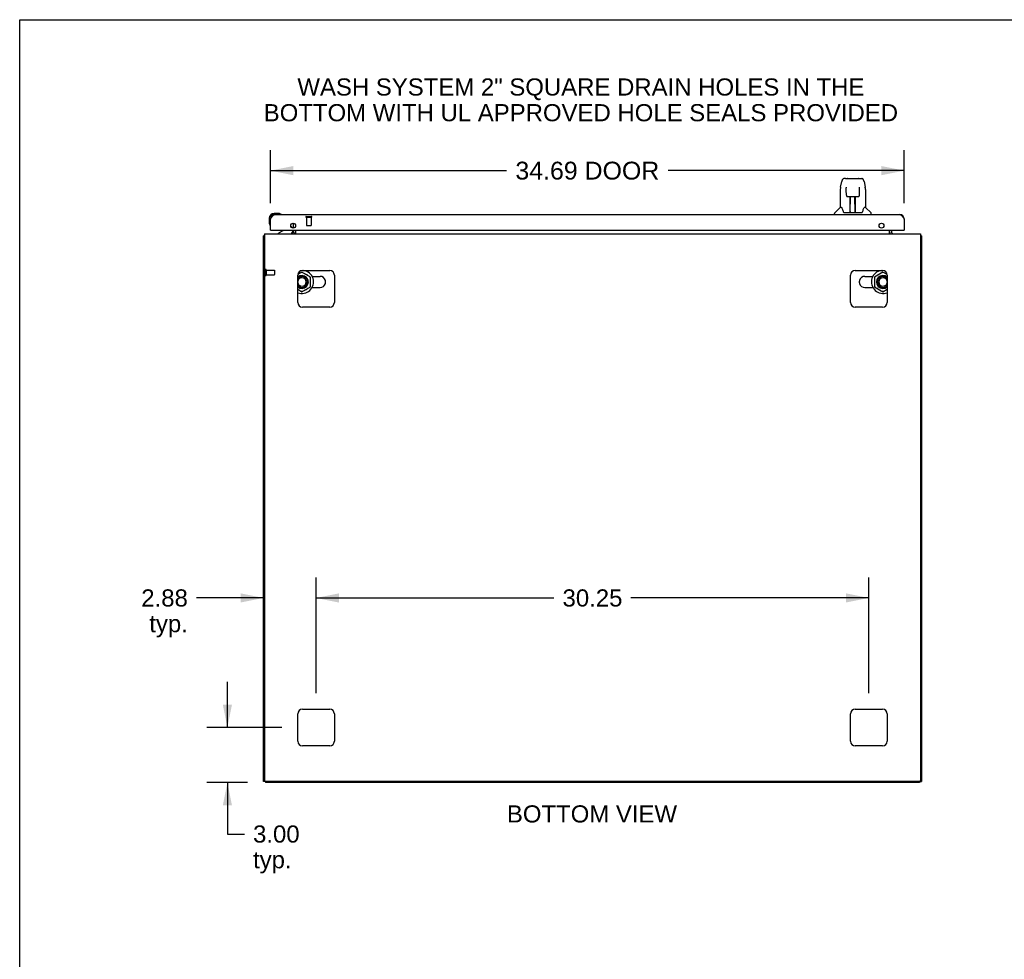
# Model space of a CAD drawing. Header units: inches. Extents: x 0 to 212, y 0 to 138.
# Tile 9 of 17: x 0 to 54, y 86 to 138. Entities that reach past the tile are written whole.
import ezdxf

# ---------------------------------------------------------------- set-up
doc = ezdxf.new("R2010")
doc.units = ezdxf.units.IN
doc.header["$LTSCALE"] = 11.6875
doc.header["$MEASUREMENT"] = 0
doc.linetypes.add('HIDDEN', pattern=[0.2, 0.1, -0.1])
doc.layers.get('0').update_dxf_attribs({"linetype": 'CONTINUOUS'})
for name, color, linetype in [('02___PRT_ALL_AXES', 7, 'CONTINUOUS'), ('DEFAULT_2', 8, 'HIDDEN'), ('DIMENSIONS', 7, 'CONTINUOUS')]:
    doc.layers.add(name, color=color, linetype=linetype)
doc.styles.get("Standard").update_dxf_attribs({"font": 'arial.ttf'})
doc.dimstyles.new('DIMSTYLE_1', dxfattribs={"dimtxt": 0.975, "dimasz": 1.25, "dimexe": 0.09, "dimexo": 0.07, "dimgap": 0.039, "dimtad": 0, "dimtih": 1, "dimtoh": 1, "dimzin": 4, "dimdsep": 46, "dimtxsty": 'Standard', "dimblk": '_FILLED', "dimblk1": '_FILLED', "dimblk2": '_FILLED', "dimcen": 0.09, "dimazin": 1, "dimtfac": 1, "dimtdec": 3, "dimtofl": 0, "dimtmove": 0, "dimatfit": 3, "dimldrblk": '_FILLED', "dimfxl": 1, "dimtolj": 1, "dimtzin": 4, "dimarcsym": 0})
doc.dimstyles.new('DIMSTYLE_2', dxfattribs={"dimtxt": 0.9375, "dimasz": 1.25, "dimexe": 0.09, "dimexo": 0.07, "dimgap": 0.0375, "dimtad": 0, "dimtih": 1, "dimtoh": 1, "dimzin": 4, "dimdsep": 46, "dimtxsty": 'Standard', "dimblk": '_FILLED', "dimblk1": '_FILLED', "dimblk2": '_FILLED', "dimcen": 0.09, "dimazin": 1, "dimtfac": 1, "dimtdec": 3, "dimtofl": 0, "dimtmove": 0, "dimatfit": 3, "dimldrblk": '_FILLED', "dimfxl": 1, "dimtolj": 1, "dimtzin": 4, "dimarcsym": 0})

# ---------------------------------------------------------------- blocks, each defined once
blk = doc.blocks.new('_FILLED')
at = {"color": 0, "linetype": 'ByBlock'}
blk.add_solid([(0, 0), (-1, 0.2), (-1, -0.2)], dxfattribs=at)
blk = doc.blocks.new('*D1')
at = {"layer": 'DIMENSIONS', "color": 2, "linetype": 'Continuous'}
for p, q in [((13.717, 127.466), (13.717, 130.369)), ((48.404, 127.466), (48.404, 130.369)), ((13.717, 129.244), (26.64, 129.244)), ((48.404, 129.244), (35.48, 129.244))]:
    blk.add_line(p, q, dxfattribs=at)
at = {"layer": 'DIMENSIONS', "color": 2, "linetype": 'Continuous', "xscale": 1.25, "yscale": 1.25, "zscale": 1.25, "rotation": 180}
blk.add_blockref('_FILLED', (13.717, 129.244), dxfattribs=at)
at = {"layer": 'DIMENSIONS', "color": 2, "linetype": 'Continuous', "xscale": 1.25, "yscale": 1.25, "zscale": 1.25}
blk.add_blockref('_FILLED', (48.404, 129.244), dxfattribs=at)
at = {"layer": 'DIMENSIONS', "color": 2, "linetype": 'Continuous', "insert": (31.06, 129.732), "char_height": 0.975, "width": 7.86524, "attachment_point": 2, "line_spacing_factor": 0.9}
blk.add_mtext('34.69 DOOR', dxfattribs=at)
blk = doc.blocks.new('*D17')
at = {"layer": 'DIMENSIONS', "color": 2, "linetype": 'Continuous'}
for p, q in [((16.217, 100.655), (16.217, 106.994)), ((46.467, 100.655), (46.467, 106.994)), ((16.217, 105.869), (29.235, 105.869)), ((46.467, 105.869), (33.448, 105.869))]:
    blk.add_line(p, q, dxfattribs=at)
at = {"layer": 'DIMENSIONS', "color": 2, "linetype": 'Continuous', "xscale": 1.25, "yscale": 1.25, "zscale": 1.25, "rotation": 180}
blk.add_blockref('_FILLED', (16.217, 105.869), dxfattribs=at)
at = {"layer": 'DIMENSIONS', "color": 2, "linetype": 'Continuous', "xscale": 1.25, "yscale": 1.25, "zscale": 1.25}
blk.add_blockref('_FILLED', (46.467, 105.869), dxfattribs=at)
at = {"layer": 'DIMENSIONS', "color": 2, "linetype": 'Continuous', "insert": (31.342, 106.338), "char_height": 0.9375, "width": 3.27602, "attachment_point": 2, "line_spacing_factor": 0.9}
blk.add_mtext('30.25', dxfattribs=at)
blk = doc.blocks.new('*D18')
at = {"layer": 'DIMENSIONS', "color": 2, "linetype": 'Continuous'}
for p, q in [((11.365, 98.78), (11.365, 101.28)), ((14.342, 98.78), (10.24, 98.78)), ((12.467, 95.78), (10.24, 95.78)), ((11.365, 95.78), (11.365, 92.955)), ((11.365, 92.955), (12.301, 92.955))]:
    blk.add_line(p, q, dxfattribs=at)
at = {"layer": 'DIMENSIONS', "color": 2, "linetype": 'Continuous', "xscale": 1.25, "yscale": 1.25, "zscale": 1.25}
for p, rotation in [((11.365, 98.78), 270), ((11.365, 95.78), 90)]:
    blk.add_blockref('_FILLED', p, dxfattribs=dict(at, rotation=rotation))
at = {"layer": 'DIMENSIONS', "color": 2, "linetype": 'Continuous', "insert": (12.769, 93.424), "char_height": 0.9375, "width": 2.54763, "attachment_point": 1, "line_spacing_factor": 0.9}
blk.add_mtext('3.00\\Ptyp.', dxfattribs=at)
blk = doc.blocks.new('*D19')
at = {"layer": 'DIMENSIONS', "color": 2, "linetype": 'Continuous'}
for p, q in [((13.342, 96.655), (13.342, 106.994)), ((16.217, 100.655), (16.217, 106.994)), ((13.342, 105.869), (9.671, 105.869)), ((16.217, 105.869), (18.717, 105.869))]:
    blk.add_line(p, q, dxfattribs=at)
at = {"layer": 'DIMENSIONS', "color": 2, "linetype": 'Continuous', "xscale": 1.25, "yscale": 1.25, "zscale": 1.25}
blk.add_blockref('_FILLED', (13.342, 105.869), dxfattribs=at)
at = {"layer": 'DIMENSIONS', "color": 2, "linetype": 'Continuous', "xscale": 1.25, "yscale": 1.25, "zscale": 1.25, "rotation": 180}
blk.add_blockref('_FILLED', (16.217, 105.869), dxfattribs=at)
at = {"layer": 'DIMENSIONS', "color": 2, "linetype": 'Continuous', "insert": (9.202, 106.338), "char_height": 0.9375, "width": 2.54763, "attachment_point": 3, "line_spacing_factor": 0.9}
blk.add_mtext('2.88\\Ptyp.', dxfattribs=at)

msp = doc.modelspace()

# ---------------------------------------------------------------- linework, layer by layer
at = {"color": 7, "linetype": 'Continuous'}
for p, q in [((0, 0), (0, 137.5)), ((0, 137.5), (212.5, 137.5)), ((45.187, 128.806), (45.107, 128.806)), ((45.188, 128.806), (46.076, 128.806)), ((45.193, 128.806), (45.192, 128.806)), ((45.298, 128.818), (45.885, 128.818)), ((44.918, 128.347), (44.983, 128.652)), ((45.225, 128.295), (45.205, 128.295)), ((45.224, 128.331), (45.224, 128.327)), ((45.224, 128.327), (45.224, 128.323)), ((45.224, 128.323), (45.225, 128.315)), ((45.225, 128.315), (45.225, 128.305)), ((45.227, 128.183), (45.225, 128.305)), ((45.951, 127.9), (45.958, 128.312)), ((45.958, 128.312), (45.959, 128.321)), ((45.978, 128.295), (45.958, 128.295)), ((45.959, 128.321), (45.959, 128.325)), ((46.2, 128.652), (46.265, 128.347)), ((44.903, 128.204), (44.903, 127.232)), ((45.232, 127.9), (45.227, 128.183)), ((45.312, 127.822), (45.432, 127.822)), ((45.442, 126.976), (45.457, 127.823)), ((45.45, 127.407), (45.45, 127.823)), ((45.456, 127.759), (45.45, 127.759)), ((45.468, 127.823), (45.715, 127.823)), ((45.718, 126.956), (45.702, 127.823)), ((45.704, 127.759), (45.733, 127.759)), ((45.706, 127.823), (45.706, 127.759)), ((45.733, 126.956), (45.733, 127.823)), ((45.751, 127.822), (45.871, 127.822)), ((46.281, 128.203), (46.281, 127.232)), ((44.897, 127.226), (44.599, 126.928)), ((44.976, 127.232), (44.903, 127.232)), ((45.453, 127.598), (45.45, 127.598)), ((45.453, 127.586), (45.45, 127.586)), ((45.733, 127.598), (45.706, 127.598)), ((45.733, 127.586), (45.707, 127.586)), ((45.711, 127.358), (45.733, 127.358)), ((45.733, 127.354), (45.711, 127.354)), ((46.281, 127.232), (46.207, 127.232)), ((46.286, 127.226), (46.584, 126.928)), ((13.657, 126.635), (13.657, 126.379)), ((14.176, 126.898), (13.92, 126.898)), ((13.963, 126.838), (13.92, 126.838)), ((14.214, 126.895), (14.176, 126.898)), ((14.311, 126.851), (14.311, 126.851)), ((44.588, 126.838), (44.588, 126.9)), ((45.07, 126.979), (45.076, 126.972)), ((45.106, 126.956), (46.077, 126.956)), ((45.443, 127.028), (45.443, 127.002)), ((45.45, 126.956), (45.45, 126.96)), ((45.717, 127.002), (45.716, 127.028)), ((46.595, 126.838), (46.595, 126.9)), ((13.657, 126.379), (13.659, 126.341)), ((13.702, 126.25), (13.702, 126.246)), ((13.702, 126.246), (13.703, 126.245)), ((14.836, 126.211), (14.916, 126.13)), ((13.394, 125.676), (13.342, 125.676)), ((13.737, 125.984), (13.717, 125.984)), ((14.397, 125.957), (14.159, 125.819)), ((14.159, 125.78), (14.159, 125.819)), ((14.946, 125.984), (14.946, 125.937)), ((48.384, 125.984), (48.404, 125.984)), ((49.29, 125.676), (49.342, 125.676)), ((15.446, 123.691), (15.218, 123.56)), ((15.446, 123.649), (15.446, 123.691)), ((15.909, 123.424), (15.446, 123.691)), ((15.872, 123.402), (15.909, 123.424)), ((15.909, 122.889), (15.909, 123.424)), ((16, 123.461), (16.433, 123.461)), ((46.25, 123.461), (46.683, 123.461)), ((47.238, 123.691), (46.774, 123.424)), ((46.774, 123.424), (46.774, 122.889)), ((46.811, 123.402), (46.774, 123.424)), ((47.238, 123.649), (47.238, 123.691)), ((47.465, 123.56), (47.238, 123.691)), ((15.446, 122.621), (15.909, 122.889)), ((15.872, 122.91), (15.909, 122.889)), ((16, 122.849), (16.433, 122.849)), ((16.733, 123.111), (16.733, 123.199)), ((45.95, 123.111), (45.95, 123.199)), ((46.25, 122.849), (46.683, 122.849)), ((46.811, 122.91), (46.774, 122.889)), ((46.774, 122.889), (47.238, 122.621)), ((15.217, 122.753), (15.446, 122.621)), ((15.446, 122.664), (15.446, 122.621)), ((47.238, 122.621), (47.467, 122.753)), ((47.238, 122.664), (47.238, 122.621)), ((13.446, 95.832), (13.342, 95.832)), ((13.446, 95.833), (13.446, 95.78)), ((49.238, 95.833), (49.238, 95.78)), ((49.238, 95.832), (49.342, 95.832))]:
    msp.add_line(p, q, dxfattribs=at)
at = {"color": 3, "linetype": 'Continuous'}
for p, q in [((13.963, 126.838), (48.158, 126.838)), ((13.717, 125.984), (13.717, 126.591)), ((14.988, 126.103), (14.988, 126.365)), ((15.092, 126.279), (15.092, 126.189)), ((48.404, 126.591), (48.404, 125.984)), ((13.342, 95.832), (13.342, 125.676)), ((13.394, 125.78), (13.394, 95.892)), ((13.394, 125.78), (49.29, 125.78)), ((13.737, 125.984), (48.384, 125.984)), ((14.988, 125.922), (14.988, 125.984)), ((15.092, 125.984), (15.092, 125.78)), ((47.592, 125.78), (47.592, 125.984)), ((47.696, 125.984), (47.696, 125.922)), ((49.29, 125.78), (49.29, 95.892)), ((49.342, 125.676), (49.342, 95.832)), ((15.217, 122.03), (15.217, 123.53)), ((15.467, 123.78), (16.967, 123.78)), ((17.217, 123.53), (17.217, 122.03)), ((45.467, 122.03), (45.467, 123.53)), ((45.717, 123.78), (47.217, 123.78)), ((47.467, 123.53), (47.467, 122.03)), ((16.967, 121.78), (15.467, 121.78)), ((47.217, 121.78), (45.717, 121.78)), ((15.467, 99.78), (16.967, 99.78)), ((45.717, 99.78), (47.217, 99.78)), ((15.217, 98.03), (15.217, 99.53)), ((17.217, 99.53), (17.217, 98.03)), ((45.467, 98.03), (45.467, 99.53)), ((47.467, 99.53), (47.467, 98.03)), ((16.967, 97.78), (15.467, 97.78)), ((47.217, 97.78), (45.717, 97.78)), ((49.238, 95.78), (13.446, 95.78)), ((49.23, 95.832), (13.454, 95.832))]:
    msp.add_line(p, q, dxfattribs=at)
at = {"color": 7, "linetype": 'Continuous'}
for points in [[(45.107, 128.806), (45.103, 128.806), (45.087, 128.804), (45.073, 128.8), (45.059, 128.793), (45.046, 128.784), (45.036, 128.774), (45.026, 128.763), (45.018, 128.751), (45.01, 128.738), (45.004, 128.723), (44.998, 128.706), (44.992, 128.688), (44.986, 128.667), (44.983, 128.652)], [(46.177, 128.729), (46.171, 128.742), (46.164, 128.753), (46.157, 128.764), (46.148, 128.774), (46.139, 128.783), (46.128, 128.79), (46.117, 128.797), (46.104, 128.802), (46.091, 128.805), (46.076, 128.806)], [(44.918, 128.347), (44.912, 128.315), (44.906, 128.273), (44.903, 128.23), (44.903, 128.204)], [(45.224, 128.335), (45.224, 128.335), (45.224, 128.335), (45.224, 128.335), (45.224, 128.334), (45.224, 128.333), (45.224, 128.332), (45.224, 128.331)], [(45.959, 128.325), (45.959, 128.329), (45.959, 128.331), (45.959, 128.332), (45.959, 128.333), (45.959, 128.334), (45.959, 128.335), (45.959, 128.335)], [(46.2, 128.652), (46.198, 128.664), (46.193, 128.683), (46.188, 128.7), (46.182, 128.715), (46.177, 128.729)], [(46.281, 128.203), (46.28, 128.231), (46.277, 128.273), (46.271, 128.315), (46.265, 128.347)], [(45.232, 127.9), (45.233, 127.888), (45.236, 127.875), (45.242, 127.863), (45.249, 127.852), (45.258, 127.843), (45.268, 127.835), (45.28, 127.829), (45.292, 127.825), (45.304, 127.823), (45.311, 127.822)], [(45.432, 127.822), (45.436, 127.822), (45.445, 127.823), (45.453, 127.823), (45.462, 127.823), (45.468, 127.823)], [(45.715, 127.823), (45.723, 127.823), (45.731, 127.823), (45.74, 127.822), (45.749, 127.822), (45.751, 127.822)], [(45.872, 127.822), (45.881, 127.823), (45.893, 127.825), (45.905, 127.829), (45.916, 127.836), (45.926, 127.844), (45.935, 127.853), (45.942, 127.864), (45.947, 127.877), (45.95, 127.889), (45.951, 127.9)], [(44.972, 127.232), (44.978, 127.222), (44.991, 127.194), (45.006, 127.159), (45.022, 127.116), (45.038, 127.067), (45.053, 127.02)], [(46.13, 127.02), (46.144, 127.066), (46.16, 127.114), (46.176, 127.157), (46.191, 127.193), (46.205, 127.221), (46.211, 127.232)], [(14.311, 126.851), (14.31, 126.852), (14.308, 126.852), (14.305, 126.853)], [(45.053, 127.02), (45.056, 127.012), (45.06, 126.999), (45.065, 126.988), (45.07, 126.979)], [(45.076, 126.972), (45.082, 126.966), (45.088, 126.961), (45.096, 126.958), (45.104, 126.956), (45.105, 126.956)], [(46.078, 126.956), (46.079, 126.956), (46.087, 126.957), (46.094, 126.961), (46.101, 126.966)], [(46.101, 126.966), (46.107, 126.972), (46.113, 126.979)], [(46.113, 126.979), (46.118, 126.988), (46.123, 126.998), (46.127, 127.011), (46.13, 127.02)], [(13.703, 126.245), (13.703, 126.243), (13.703, 126.243)]]:
    msp.add_lwpolyline(points, dxfattribs=at)
at = {"color": 3, "linetype": 'Continuous'}
for points in [[(13.717, 126.591), (13.727, 126.608), (13.737, 126.624), (13.747, 126.64), (13.758, 126.655), (13.768, 126.671), (13.778, 126.686), (13.788, 126.7), (13.799, 126.715), (13.809, 126.728), (13.819, 126.742), (13.83, 126.754), (13.84, 126.766), (13.85, 126.777), (13.86, 126.787), (13.871, 126.796), (13.881, 126.805), (13.891, 126.813), (13.901, 126.819), (13.912, 126.825), (13.922, 126.83), (13.932, 126.833), (13.943, 126.836), (13.953, 126.837), (13.963, 126.838)], [(48.158, 126.838), (48.168, 126.837), (48.178, 126.836), (48.188, 126.833), (48.199, 126.83), (48.209, 126.825), (48.219, 126.819), (48.229, 126.813), (48.24, 126.805), (48.25, 126.796), (48.26, 126.787), (48.271, 126.777), (48.281, 126.766), (48.291, 126.754), (48.301, 126.742), (48.312, 126.728), (48.322, 126.715), (48.332, 126.7), (48.342, 126.686), (48.353, 126.671), (48.363, 126.655), (48.373, 126.64), (48.384, 126.624), (48.394, 126.608), (48.404, 126.591)], [(13.377, 125.692), (13.369, 125.69), (13.366, 125.689), (13.362, 125.689), (13.359, 125.688), (13.356, 125.687), (13.353, 125.686), (13.351, 125.685), (13.348, 125.684), (13.347, 125.683), (13.345, 125.682), (13.344, 125.681), (13.343, 125.68), (13.342, 125.679), (13.342, 125.677), (13.342, 125.676)], [(13.394, 125.696), (13.393, 125.696), (13.389, 125.695), (13.385, 125.693), (13.381, 125.693), (13.377, 125.692)], [(49.29, 125.696), (49.29, 125.696), (49.294, 125.695), (49.298, 125.693), (49.302, 125.693), (49.306, 125.692), (49.314, 125.69)], [(49.314, 125.69), (49.318, 125.689), (49.321, 125.689), (49.324, 125.688), (49.327, 125.687), (49.33, 125.686), (49.332, 125.685), (49.335, 125.684), (49.336, 125.683), (49.338, 125.682), (49.339, 125.681), (49.34, 125.68), (49.341, 125.679), (49.341, 125.677), (49.342, 125.676)]]:
    msp.add_lwpolyline(points, dxfattribs=at)
for centre in [(14.967, 126.234), (47.154, 126.234)]:
    msp.add_circle(centre, 0.133, dxfattribs=at)
at = {"color": 7, "linetype": 'Continuous'}
for centre, radius, start, end in [((45.298, 128.799), 0.0197, 90, 156.393), ((45.885, 128.799), 0.0197, 23.607, 90), ((44.911, 127.212), 0.0197, 90, 135), ((46.272, 127.212), 0.0197, 45, 90), ((13.92, 126.635), 0.263, 90, 180), ((13.92, 126.635), 0.203, 90, 180), ((14.176, 126.648), 0.25, 59.1101, 90), ((14.297, 126.853), 0.015, 270, 353.6204), ((14.297, 126.85), 0.015, 6.3796, 59.1101), ((44.627, 126.9), 0.0394, 135, 180), ((45.462, 126.976), 0.0197, 179, 270), ((45.462, 126.976), 0.0197, 260.739, 269.9232), ((45.697, 126.976), 0.0197, 270, 1), ((45.697, 126.976), 0.0197, 270.0771, 272.6469), ((46.556, 126.9), 0.0394, 0, 45), ((13.907, 126.379), 0.25, 180, 210.8899), ((13.705, 126.258), 0.015, 210.8899, 263.6204), ((13.702, 126.258), 0.015, 276.3796, 360), ((14.846, 126.06), 0.1, 27.0268, 45), ((14.347, 126.043), 0.1, 300.092, 323.4532), ((14.789, 125.937), 0.157, 270, 360), ((14.845, 125.922), 0.246, 324.6687, 360), ((47.838, 125.922), 0.246, 180, 215.3313), ((15.446, 123.155), 0.633, 248.7812, 80.8013), ((15.446, 123.155), 0.313, 222.8806, 137.1193), ((15.446, 123.155), 0.312, 222.8338, 137.1662), ((15.446, 123.155), 0.353, 229.4937, 130.5066), ((15.446, 123.155), 0.3, 220.2335, 139.7665), ((15.446, 123.155), 0.231, 187.514, 172.486), ((15.446, 123.155), 0.474, 108.5751, 118.4158), ((15.446, 123.155), 0.474, 48.5751, 71.4249), ((16.433, 123.155), 0.306, 15.6303, 90), ((46.25, 123.155), 0.306, 90, 164.3697), ((47.238, 123.155), 0.633, 99.1987, 291.2188), ((47.238, 123.155), 0.353, 49.4937, 310.5066), ((47.238, 123.155), 0.474, 108.5751, 131.4249), ((47.238, 123.155), 0.313, 42.8806, 317.1193), ((47.238, 123.155), 0.312, 42.8338, 317.1662), ((47.238, 123.155), 0.3, 40.2335, 319.7665), ((47.238, 123.155), 0.231, 7.514, 352.486), ((47.238, 123.155), 0.474, 61.5842, 71.4249), ((15.446, 123.155), 0.474, 347.9432, 12.0568), ((16.433, 123.155), 0.306, 270, 344.3697), ((16.589, 123.199), 0.144, 0, 15.6303), ((16.589, 123.111), 0.144, 344.3697, 360), ((46.094, 123.199), 0.144, 164.3697, 180), ((46.094, 123.111), 0.144, 180, 195.6303), ((46.25, 123.155), 0.306, 195.6303, 270), ((47.238, 123.155), 0.474, 167.9432, 192.0568), ((15.446, 123.155), 0.474, 241.0926, 252.6576), ((15.446, 123.155), 0.474, 287.3424, 312.6576), ((47.238, 123.155), 0.474, 227.3424, 252.6576), ((47.238, 123.155), 0.474, 287.3424, 298.9074)]:
    msp.add_arc(centre, radius, start, end, dxfattribs=at)
at = {"color": 3, "linetype": 'Continuous'}
for centre, radius, start, end in [((13.963, 126.591), 0.246, 90, 180), ((48.158, 126.591), 0.246, 0, 90), ((13.737, 126.004), 0.02, 180, 270), ((14.845, 125.922), 0.142, 270, 360), ((47.838, 125.922), 0.142, 180, 270), ((48.384, 126.004), 0.02, 270, 360), ((15.467, 123.53), 0.25, 90, 180), ((16.967, 123.53), 0.25, 0, 90), ((45.717, 123.53), 0.25, 90, 180), ((47.217, 123.53), 0.25, 0, 90), ((15.467, 122.03), 0.25, 180, 270), ((16.967, 122.03), 0.25, 270, 360), ((45.717, 122.03), 0.25, 180, 270), ((47.217, 122.03), 0.25, 270, 360), ((15.467, 99.53), 0.25, 90, 180), ((16.967, 99.53), 0.25, 0, 90), ((45.717, 99.53), 0.25, 90, 180), ((47.217, 99.53), 0.25, 0, 90), ((15.467, 98.03), 0.25, 180, 270), ((16.967, 98.03), 0.25, 270, 360), ((45.717, 98.03), 0.25, 180, 270), ((47.217, 98.03), 0.25, 270, 360), ((13.454, 95.892), 0.06, 180, 270), ((49.23, 95.892), 0.06, 270, 360)]:
    msp.add_arc(centre, radius, start, end, dxfattribs=at)
at = {"color": 7, "linetype": 'Continuous'}
for centre, start_param, end_param in [((45.442, 126.995), -2.940151, -2.835574), ((45.718, 126.995), -3.447611, -3.141593)]:
    msp.add_ellipse(centre, major_axis=(0, 0.0394), ratio=1, start_param=start_param, end_param=end_param, dxfattribs=at)
at = {"layer": '02___PRT_ALL_AXES', "color": 8, "linetype": 'HIDDEN'}
for p, q in [((15.697, 126.691), (15.697, 126.244)), ((15.697, 126.691), (15.945, 126.691)), ((15.945, 126.691), (15.945, 126.244)), ((13.489, 123.8), (13.489, 123.552)), ((13.489, 123.8), (13.936, 123.8)), ((13.489, 123.552), (13.936, 123.552))]:
    msp.add_line(p, q, dxfattribs=at)
at = {"layer": '02___PRT_ALL_AXES', "color": 7, "linetype": 'Continuous'}
for start, end in [(175.1015, 175.5324), (170.8498, 171.3733)]:
    msp.add_arc((13.92, 126.635), 0.263, start, end, dxfattribs=at)
at = {"layer": 'DEFAULT_2', "color": 8, "linetype": 'HIDDEN'}
for p, q in [((15.679, 126.734), (15.963, 126.734)), ((15.679, 126.691), (15.963, 126.691)), ((15.707, 126.234), (15.935, 126.234)), ((13.446, 123.818), (13.446, 123.534)), ((13.489, 123.818), (13.489, 123.534)), ((13.946, 123.79), (13.946, 123.562))]:
    msp.add_line(p, q, dxfattribs=at)
for centre, radius, start, end in [((15.679, 126.712), 0.0215, 90, 270), ((15.963, 126.712), 0.0215, 270, 90), ((15.707, 126.244), 0.01, 180, 270), ((15.935, 126.244), 0.01, 270, 360), ((13.467, 123.818), 0.0215, 0, 180), ((13.467, 123.534), 0.0215, 180, 360), ((13.936, 123.79), 0.01, 0, 90), ((13.936, 123.562), 0.01, 270, 360)]:
    msp.add_arc(centre, radius, start, end, dxfattribs=at)

# ---------------------------------------------------------------- texts
at = {"layer": 'DIMENSIONS', "color": 2, "linetype": 'Continuous', "char_height": 0.9375, "attachment_point": 2, "line_spacing_factor": 0.9}
for s, insert, width in [('WASH SYSTEM 2" SQUARE DRAIN HOLES IN THE\\PBOTTOM WITH UL APPROVED HOLE SEALS PROVIDED', (30.708, 134.288), 34.64219), ('BOTTOM VIEW', (31.314, 94.524), 9.29136)]:
    msp.add_mtext(s, dxfattribs=dict(at, insert=insert, width=width))

# ---------------------------------------------------------------- dimensions: what is measured, and where the dimension line sits
at = {"layer": 'DIMENSIONS', "color": 2, "linetype": 'Continuous'}
dim = msp.add_linear_dim(base=(48.404, 129.244), p1=(13.717, 127.396), p2=(48.404, 127.396), text='<> DOOR', dimstyle='DIMSTYLE_1', dxfattribs=at)
dim.commit()
dim.dimension.update_dxf_attribs({"geometry": '*D1', "text_midpoint": (31.06, 129.244), "dimtype": 160})
for base, p1, p2, angle, picture, middle in [((13.341541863, 105.868901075), (16.216541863, 100.58496484), (13.341541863, 96.58496484), 180, '*D19', (7.928566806, 105.165776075)), ((11.365, 95.78), (14.412, 98.78), (10.17, 95.78), 270, '*D18', (14.043, 92.252))]:
    dim = msp.add_linear_dim(base=base, p1=p1, p2=p2, angle=angle, text='<>\\Ptyp.', dimstyle='DIMSTYLE_2', dxfattribs=at)
    dim.commit()
    dim.dimension.update_dxf_attribs({"geometry": picture, "text_midpoint": middle, "dimtype": 160})
dim = msp.add_linear_dim(base=(46.467, 105.869), p1=(16.217, 100.585), p2=(46.467, 100.585), dimstyle='DIMSTYLE_2', dxfattribs=at)
dim.commit()
dim.dimension.update_dxf_attribs({"geometry": '*D17', "text_midpoint": (31.343, 105.864), "dimtype": 160})

doc.saveas('drawing.dxf')
